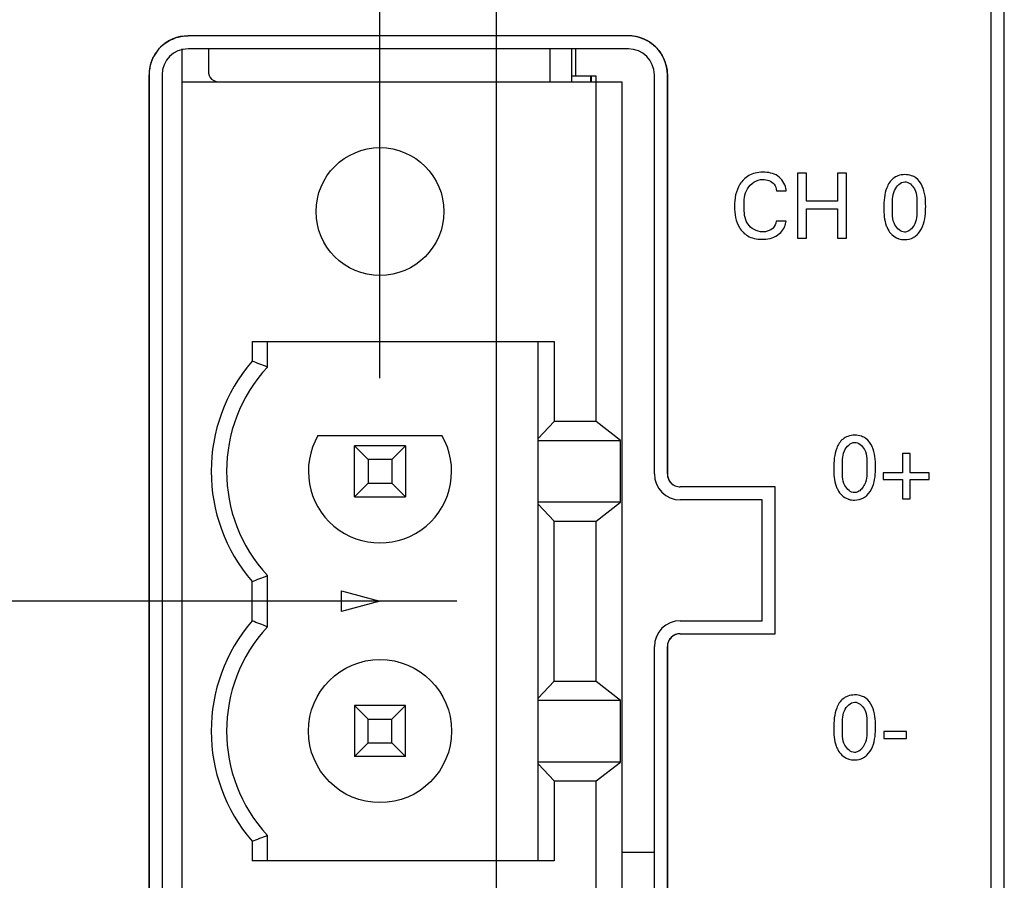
# Model space of a CAD drawing. Header units: inches. Extents: x 0.2 to 16.8, y 0.1 to 10.8.
# Tile 7 of 20: x 4.062 to 4.82, y 6.903 to 7.566. Entities that reach past the tile are written whole.
import ezdxf

# ---------------------------------------------------------------- set-up
doc = ezdxf.new("R2010")
doc.units = ezdxf.units.IN
doc.header["$LTSCALE"] = 0.935
doc.header["$MEASUREMENT"] = 0
doc.layers.get('0').update_dxf_attribs({"linetype": 'CONTINUOUS'})
doc.layers.add('DIMENSIONS', color=7, linetype='CONTINUOUS')
doc.styles.get("Standard").update_dxf_attribs({"font": 'txt', "width": 0.8})
doc.dimstyles.new('DIMSTYLE_2', dxfattribs={"dimtxt": 0.125, "dimasz": 0.18, "dimexe": 0.18, "dimexo": 0.0625, "dimgap": 0.09, "dimtad": 0, "dimtih": 1, "dimtoh": 1, "dimdec": 3, "dimzin": 4, "dimdsep": 46, "dimtxsty": 'STANDARD', "dimblk": '_FILLED', "dimblk1": '_FILLED', "dimblk2": '_FILLED', "dimcen": 0.09, "dimadec": 0, "dimazin": 0, "dimtp": 0.001, "dimtm": 0.001, "dimtfac": 1, "dimtdec": 3, "dimtofl": 0, "dimtmove": 0, "dimatfit": 3, "dimldrblk": '_FILLED', "dimfxl": 1, "dimtolj": 1, "dimtzin": 4, "dimarcsym": 0})

# ---------------------------------------------------------------- blocks, each defined once
blk = doc.blocks.new('*D6')
at = {"layer": 'DIMENSIONS', "color": 2, "linetype": 'CONTINUOUS'}
blk.add_line((4.39855, 7.11804), (3.3444, 7.11804), dxfattribs=at)
at = {"layer": 'DIMENSIONS', "color": 2, "linetype": 'CONTINUOUS', "insert": (3.2819, 7.18054), "char_height": 0.125, "width": 1.425, "attachment_point": 3, "line_spacing_factor": 0.9}
blk.add_mtext('-1.068{\\Ftxt.shx;\\W1.000000;\\H0.125000; }[27.12]', dxfattribs=at)
blk = doc.blocks.new('_FILLED')
at = {"color": 0, "linetype": 'BYBLOCK'}
blk.add_solid([(0, 0), (-1, 0.1736), (-1, -0.1736)], dxfattribs=at)
blk = doc.blocks.new('*D7')
at = {"layer": 'DIMENSIONS', "color": 2, "linetype": 'CONTINUOUS'}
blk.add_line((4.39855, 6.29304), (3.3444, 6.29304), dxfattribs=at)
at = {"layer": 'DIMENSIONS', "color": 2, "linetype": 'CONTINUOUS', "insert": (3.2819, 6.35554), "char_height": 0.125, "width": 1.425, "attachment_point": 3, "line_spacing_factor": 0.9}
blk.add_mtext('-1.893{\\Ftxt.shx;\\W1.000000;\\H0.125000; }[48.08]', dxfattribs=at)
blk = doc.blocks.new('*D10')
at = {"layer": 'DIMENSIONS', "color": 2, "linetype": 'CONTINUOUS'}
blk.add_line((4.0894, 3.36514), (3.3444, 3.36514), dxfattribs=at)
at = {"layer": 'DIMENSIONS', "color": 2, "linetype": 'CONTINUOUS', "insert": (3.2819, 3.42764), "char_height": 0.125, "width": 1.525, "attachment_point": 3, "line_spacing_factor": 0.9}
blk.add_mtext('-4.821{\\Ftxt.shx;\\W1.000000;\\H0.125000; }[122.45]', dxfattribs=at)
blk = doc.blocks.new('*D14')
at = {"layer": 'DIMENSIONS', "color": 2, "linetype": 'CONTINUOUS'}
for p, q in [((4.65398, 8.77423), (4.65398, 8.99535)), ((4.4289, 8.49551), (4.65398, 8.77423)), ((4.4289, 5.92396), (4.4289, 8.49551))]:
    blk.add_line(p, q, dxfattribs=at)
at = {"layer": 'DIMENSIONS', "color": 2, "linetype": 'CONTINUOUS', "insert": (4.59148, 9.05785), "char_height": 0.125, "width": 1.425, "attachment_point": 1, "rotation": 90, "line_spacing_factor": 0.9}
blk.add_mtext('2X .103{\\Ftxt.shx;\\W1.000000;\\H0.125000; }[2.62]', dxfattribs=at)
blk = doc.blocks.new('*D15')
at = {"layer": 'DIMENSIONS', "color": 2, "linetype": 'CONTINUOUS'}
for p, q in [((4.4846, 8.77041), (4.4846, 8.99535)), ((4.33927, 8.579), (4.4846, 8.77041)), ((4.33927, 7.28968), (4.33927, 8.579))]:
    blk.add_line(p, q, dxfattribs=at)
at = {"layer": 'DIMENSIONS', "color": 2, "linetype": 'CONTINUOUS', "insert": (4.4221, 9.05785), "char_height": 0.125, "width": 1.425, "attachment_point": 1, "rotation": 90, "line_spacing_factor": 0.9}
blk.add_mtext('2X .013{\\Ftxt.shx;\\W1.000000;\\H0.125000; }[0.34]', dxfattribs=at)

msp = doc.modelspace()

# ---------------------------------------------------------------- linework, layer by layer
at = {"color": 7, "linetype": 'CONTINUOUS'}
for p, q in [((4.8199, 3.17014), (4.8199, 8.30785)), ((4.80988, 4.20784), (4.80988, 8.27785)), ((4.53049, 7.55335), (4.19149, 7.55335)), ((4.1869, 5.86835), (4.1869, 7.54335)), ((4.53049, 7.54335), (4.19149, 7.54335)), ((4.20737, 7.54335), (4.20737, 7.52454)), ((4.47036, 7.51804), (4.47036, 7.54335)), ((4.4869, 7.51804), (4.4869, 7.54335)), ((4.49005, 7.52257), (4.49005, 7.54335)), ((4.16149, 7.52335), (4.16149, 5.88835)), ((4.17149, 7.52335), (4.17149, 5.88835)), ((4.48697, 7.52257), (4.50555, 7.52257)), ((4.50135, 7.52257), (4.50135, 7.51804)), ((4.50199, 7.51804), (4.50199, 7.52257)), ((4.50555, 7.52257), (4.50555, 7.51804)), ((4.55049, 7.21603), (4.55049, 7.52335)), ((4.56049, 7.21603), (4.56049, 7.52335)), ((4.1869, 7.51804), (4.52549, 7.51804)), ((4.21126, 7.51899), (4.21387, 7.51804)), ((4.5058, 7.25643), (4.5058, 7.51804)), ((4.52549, 7.51804), (4.52549, 6.71804)), ((4.66074, 7.44761), (4.66074, 7.39743)), ((4.66768, 7.44761), (4.66074, 7.44761)), ((4.66768, 7.42607), (4.66768, 7.44761)), ((4.69153, 7.44761), (4.69153, 7.42607)), ((4.69847, 7.44761), (4.69153, 7.44761)), ((4.69847, 7.39743), (4.69847, 7.44761)), ((4.64465, 7.43406), (4.65209, 7.43406)), ((4.69153, 7.42607), (4.66768, 7.42607)), ((4.66768, 7.39743), (4.66768, 7.4201)), ((4.66768, 7.4201), (4.69153, 7.4201)), ((4.69153, 7.4201), (4.69153, 7.39743)), ((4.65195, 7.41064), (4.6443, 7.41064)), ((4.65156, 7.4086), (4.65195, 7.41064)), ((4.66074, 7.39743), (4.66768, 7.39743)), ((4.69153, 7.39743), (4.69847, 7.39743)), ((4.24084, 7.31804), (4.24084, 7.30285)), ((4.24084, 7.31804), (4.47332, 7.31804)), ((4.25265, 7.29834), (4.25265, 7.31804)), ((4.46105, 6.91804), (4.46105, 7.31804)), ((4.47332, 7.31804), (4.47332, 7.25643)), ((4.47332, 7.25643), (4.46105, 7.2434)), ((4.5058, 7.25643), (4.47332, 7.25643)), ((4.52443, 7.24186), (4.5058, 7.25643)), ((4.29153, 7.2456), (4.387, 7.2456)), ((4.46105, 7.24186), (4.52443, 7.24186)), ((4.52443, 7.19422), (4.52443, 7.24186)), ((4.31958, 7.19836), (4.31958, 7.23773)), ((4.31958, 7.23773), (4.33013, 7.22718)), ((4.35895, 7.23773), (4.31958, 7.23773)), ((4.3484, 7.22718), (4.35895, 7.23773)), ((4.35895, 7.23773), (4.35895, 7.19836)), ((4.74149, 7.2318), (4.74149, 7.21698)), ((4.74733, 7.2318), (4.74149, 7.2318)), ((4.74733, 7.21698), (4.74733, 7.2318)), ((4.33013, 7.22718), (4.33013, 7.20891)), ((4.3484, 7.22718), (4.33013, 7.22718)), ((4.3484, 7.22718), (4.3484, 7.20891)), ((4.72668, 7.21698), (4.72668, 7.21163)), ((4.74149, 7.21698), (4.72668, 7.21698)), ((4.76214, 7.21698), (4.74733, 7.21698)), ((4.76214, 7.21163), (4.76214, 7.21698)), ((4.31958, 7.19836), (4.33013, 7.20891)), ((4.33013, 7.20891), (4.3484, 7.20891)), ((4.35895, 7.19836), (4.3484, 7.20891)), ((4.72668, 7.21163), (4.74149, 7.21163)), ((4.74149, 7.21163), (4.74149, 7.19683)), ((4.74733, 7.19683), (4.74733, 7.21163)), ((4.74733, 7.21163), (4.76214, 7.21163)), ((4.64349, 7.20603), (4.57049, 7.20603)), ((4.64349, 7.09303), (4.64349, 7.20603)), ((4.31958, 7.19836), (4.35895, 7.19836)), ((4.52443, 7.19422), (4.46105, 7.19422)), ((4.5058, 7.17966), (4.52443, 7.19422)), ((4.63349, 7.19603), (4.57049, 7.19603)), ((4.63349, 7.10303), (4.63349, 7.19603)), ((4.74149, 7.19683), (4.74733, 7.19683)), ((4.46105, 7.19269), (4.47332, 7.17966)), ((4.47332, 7.05643), (4.47332, 7.17966)), ((4.47332, 7.17966), (4.5058, 7.17966)), ((4.5058, 7.05643), (4.5058, 7.17966)), ((4.24084, 7.10285), (4.24084, 7.13324)), ((4.25265, 7.09834), (4.25265, 7.13774)), ((4.30974, 7.11013), (4.30974, 7.12595)), ((4.30974, 7.12595), (4.33927, 7.11804)), ((4.33927, 7.11804), (4.30974, 7.11013)), ((4.57049, 7.10303), (4.63349, 7.10303)), ((4.57049, 7.09303), (4.64349, 7.09303)), ((4.55049, 6.39103), (4.55049, 7.08303)), ((4.56049, 6.39103), (4.56049, 7.08303)), ((4.47332, 7.05643), (4.46105, 7.0434)), ((4.47332, 7.05643), (4.5058, 7.05643)), ((4.5058, 7.05643), (4.52443, 7.04186)), ((4.31958, 7.03773), (4.31958, 6.99836)), ((4.31958, 7.03773), (4.33013, 7.02718)), ((4.35895, 7.03773), (4.31958, 7.03773)), ((4.3484, 7.02718), (4.35895, 7.03773)), ((4.35895, 6.99836), (4.35895, 7.03773)), ((4.46105, 7.04186), (4.52443, 7.04186)), ((4.52443, 6.99422), (4.52443, 7.04186)), ((4.33013, 7.00891), (4.33013, 7.02718)), ((4.33013, 7.02718), (4.3484, 7.02718)), ((4.3484, 7.00891), (4.3484, 7.02718)), ((4.72704, 7.01772), (4.72704, 7.01243)), ((4.74448, 7.01772), (4.72704, 7.01772)), ((4.72704, 7.01243), (4.74448, 7.01243)), ((4.74448, 7.01243), (4.74448, 7.01772)), ((4.33013, 7.00891), (4.31958, 6.99836)), ((4.33013, 7.00891), (4.3484, 7.00891)), ((4.3484, 7.00891), (4.35895, 6.99836)), ((4.35895, 6.99836), (4.31958, 6.99836)), ((4.52443, 6.99422), (4.46105, 6.99422)), ((4.46105, 6.99269), (4.47332, 6.97966)), ((4.5058, 6.97966), (4.52443, 6.99422)), ((4.47332, 6.97966), (4.47332, 6.91804)), ((4.47332, 6.97966), (4.5058, 6.97966)), ((4.5058, 6.71804), (4.5058, 6.97966)), ((4.25265, 6.91804), (4.25265, 6.93774)), ((4.24084, 6.93324), (4.24084, 6.91804)), ((4.52549, 6.92474), (4.55049, 6.92474)), ((4.47332, 6.91804), (4.24084, 6.91804))]:
    msp.add_line(p, q, dxfattribs=at)
at = {"color": 40, "linetype": 'CONTINUOUS'}
for p, q in [((4.53049, 7.55335), (4.5305, 7.55336)), ((4.16151, 5.88837), (4.16151, 7.52336)), ((4.56051, 7.52336), (4.56051, 7.21604)), ((4.56051, 7.08304), (4.56051, 6.39104))]:
    msp.add_line(p, q, dxfattribs=at)
at = {"color": 7, "linetype": 'CONTINUOUS'}
for centre, radius in [((4.33927, 7.41804), 0.04921), ((4.33927, 7.01804), 0.05512)]:
    msp.add_circle(centre, radius, dxfattribs=at)
for centre, radius, start, end in [((4.19149, 7.52335), 0.03, 90, 180), ((4.53049, 7.52335), 0.03, 0, 90), ((4.19149, 7.52335), 0.02, 90, 180), ((4.53049, 7.52335), 0.02, 0, 90), ((4.21328, 7.52454), 0.00591, 180, 250.01266), ((4.63848, 7.43298), 0.01365, 4.55703, 12.21081), ((4.33927, 7.21804), 0.12992, 139.25095, 220.74905), ((3.99832, 6.64943), 0.69697, 68.59824, 69.63746), ((4.33927, 7.21804), 0.11811, 137.16657, 222.83343), ((4.33927, 7.21804), 0.05512, 150, 30), ((4.57049, 7.21603), 0.02, 180, 270), ((4.57049, 7.21603), 0.01, 180, 270), ((3.99945, 7.7837), 0.69381, 290.36017, 291.40413), ((4.33927, 7.01804), 0.12992, 139.25095, 220.74905), ((3.99832, 6.44943), 0.69697, 68.59824, 69.63746), ((4.57049, 7.08303), 0.02, 90, 180), ((4.33927, 7.01804), 0.11811, 137.16657, 222.83343), ((4.57049, 7.08303), 0.01, 90, 180), ((3.99748, 7.58887), 0.69934, 290.3643, 291.4)]:
    msp.add_arc(centre, radius, start, end, dxfattribs=at)
at = {"color": 40, "linetype": 'CONTINUOUS'}
for centre, radius, start, end in [((4.192, 7.52217), 0.03124, 107.63468, 108.84976), ((4.19194, 7.52236), 0.03104, 104.53259, 107.63706), ((4.53049, 7.52515), 0.02822, 84.35238, 89.97332), ((4.5303, 7.52336), 0.03001, 75.41428, 84.32723), ((4.53007, 7.52239), 0.03101, 72.28747, 75.45284), ((4.53001, 7.5222), 0.03121, 71.32336, 72.29011), ((4.19148, 7.52362), 0.02981, 143.99603, 144.86074), ((4.19155, 7.52316), 0.03005, 165.43217, 174.33561), ((4.19249, 7.52293), 0.03102, 162.64498, 165.4709), ((4.19269, 7.52287), 0.03123, 161.00301, 162.64671), ((4.52934, 7.52286), 0.03121, 17.84991, 18.60502), ((4.52952, 7.52292), 0.03102, 14.55507, 17.85283), ((4.18977, 7.52335), 0.02827, 174.36041, 179.97338), ((4.57094, 7.21621), 0.01045, 197.9778, 201.36026), ((4.57095, 7.21622), 0.01046, 201.35917, 203.53839), ((4.57006, 7.21557), 0.00936, 224.36998, 228.79783), ((4.57008, 7.08346), 0.0094, 131.1658, 134.75417)]:
    msp.add_arc(centre, radius, start, end, dxfattribs=at)
for points in [[(4.17372, 7.5475), (4.17622, 7.54931), (4.179, 7.55074), (4.1819, 7.55173)], [(4.18415, 7.55241), (4.18658, 7.55303), (4.18906, 7.55336), (4.19151, 7.55336)], [(4.54, 7.55176), (4.54286, 7.5508), (4.54559, 7.54942), (4.54806, 7.54766)], [(4.16316, 7.53304), (4.1641, 7.53577), (4.16543, 7.5384), (4.16711, 7.54078)], [(4.55472, 7.54102), (4.55653, 7.53852), (4.55794, 7.53573), (4.55892, 7.53282)], [(4.55955, 7.53072), (4.56018, 7.52829), (4.56051, 7.52581), (4.56051, 7.52336)], [(4.56051, 7.21604), (4.56051, 7.21502), (4.56068, 7.21398), (4.561, 7.21299)], [(4.56136, 7.21204), (4.56184, 7.21093), (4.56252, 7.2099), (4.56337, 7.20903)], [(4.56389, 7.20853), (4.56469, 7.20784), (4.56559, 7.20727), (4.56656, 7.20686)], [(4.56656, 7.20686), (4.56782, 7.20632), (4.56917, 7.20603), (4.57049, 7.20603)], [(4.56346, 7.09014), (4.56256, 7.08925), (4.56185, 7.08817), (4.56135, 7.08701)], [(4.56677, 7.09229), (4.56572, 7.09187), (4.56474, 7.09128), (4.56389, 7.09054)], [(4.57049, 7.09303), (4.56924, 7.09303), (4.56796, 7.09278), (4.56677, 7.09229)], [(4.56135, 7.08701), (4.5608, 7.08574), (4.56051, 7.08438), (4.56051, 7.08304)]]:
    msp.add_open_spline(points, degree=3, dxfattribs=at)
for points, knots in [([(4.16737, 7.54114), (4.16825, 7.54236), (4.17021, 7.54466), (4.1725, 7.54661), (4.17372, 7.5475)], [0, 0, 0, 0, 0.499797, 1, 1, 1, 1]), ([(4.54806, 7.54766), (4.54936, 7.54673), (4.55177, 7.5447), (4.55381, 7.54229), (4.55472, 7.54102)], [0, 0, 0, 0, 0.506605, 1, 1, 1, 1])]:
    msp.add_open_spline(points, degree=3, knots=knots, dxfattribs=at)
at = {"color": 7, "linetype": 'CONTINUOUS'}
for points, knots in [([(4.62801, 7.4476), (4.6263, 7.44718), (4.62166, 7.44542), (4.61381, 7.43738), (4.61213, 7.42785), (4.61213, 7.42197)], [0, 0, 0, 0, 0.161565, 0.452818, 1, 1, 1, 1]), ([(4.65182, 7.43587), (4.65101, 7.43965), (4.64618, 7.44705), (4.63799, 7.44831), (4.6341, 7.44831)], [0, 0, 0, 0, 0.494306, 1, 1, 1, 1]), ([(4.73795, 7.44556), (4.73662, 7.44506), (4.73277, 7.44297), (4.72774, 7.43438), (4.72712, 7.42614), (4.72712, 7.42092)], [0, 0, 0, 0, 0.146185, 0.448981, 1, 1, 1, 1]), ([(4.75937, 7.42203), (4.75937, 7.42732), (4.75873, 7.43553), (4.75327, 7.44346), (4.74972, 7.44523), (4.74853, 7.44564)], [0, 0, 0, 0, 0.576706, 0.866095, 1, 1, 1, 1]), ([(4.61956, 7.42203), (4.61956, 7.42661), (4.61989, 7.43635), (4.62923, 7.44275), (4.6338, 7.44275)], [0, 0, 0, 0, 0.500258, 1, 1, 1, 1]), ([(4.6338, 7.44275), (4.63703, 7.44275), (4.64285, 7.44097), (4.64438, 7.43583), (4.64465, 7.43406)], [0, 0, 0, 0, 0.644155, 1, 1, 1, 1]), ([(4.73379, 7.42127), (4.73379, 7.42566), (4.73317, 7.43352), (4.73988, 7.44094), (4.74331, 7.44094)], [0, 0, 0, 0, 0.560887, 1, 1, 1, 1]), ([(4.74331, 7.44094), (4.74637, 7.44094), (4.75344, 7.43431), (4.75262, 7.42615), (4.75262, 7.42141)], [0, 0, 0, 0, 0.392071, 1, 1, 1, 1]), ([(4.61213, 7.42197), (4.61213, 7.41638), (4.61359, 7.40729), (4.62106, 7.39946), (4.6256, 7.39775), (4.62731, 7.39734)], [0, 0, 0, 0, 0.540162, 0.83243, 1, 1, 1, 1]), ([(4.63375, 7.40237), (4.62941, 7.40237), (4.61997, 7.40776), (4.61956, 7.41748), (4.61956, 7.42203)], [0, 0, 0, 0, 0.487831, 1, 1, 1, 1]), ([(4.72712, 7.42092), (4.72712, 7.41629), (4.72758, 7.41051), (4.7298, 7.40533), (4.73024, 7.40445)], [0, 0, 0, 0, 0.824812, 1, 1, 1, 1]), ([(4.74318, 7.40223), (4.74009, 7.40223), (4.73319, 7.40877), (4.73379, 7.41671), (4.73379, 7.42127)], [0, 0, 0, 0, 0.403365, 1, 1, 1, 1]), ([(4.75262, 7.42141), (4.75262, 7.4171), (4.75298, 7.41137), (4.74943, 7.40594), (4.74841, 7.40486)], [0, 0, 0, 0, 0.758104, 1, 1, 1, 1]), ([(4.7527, 7.40014), (4.75648, 7.40369), (4.75912, 7.41185), (4.75937, 7.41948), (4.75937, 7.42203)], [0, 0, 0, 0, 0.669871, 1, 1, 1, 1]), ([(4.63318, 7.39666), (4.6374, 7.39666), (4.64206, 7.39751), (4.64571, 7.40016), (4.64586, 7.40028)], [0, 0, 0, 0, 0.959239, 1, 1, 1, 1]), ([(4.74995, 7.39816), (4.74999, 7.39818), (4.75099, 7.39872), (4.7519, 7.3994), (4.7527, 7.40014)], [0, 0, 0, 0, 0.036416, 1, 1, 1, 1]), ([(4.73803, 7.39734), (4.73825, 7.39726), (4.73989, 7.39668), (4.74161, 7.39645), (4.74309, 7.39645)], [0, 0, 0, 0, 0.134183, 1, 1, 1, 1]), ([(4.69939, 7.24495), (4.69806, 7.24446), (4.69421, 7.24236), (4.68919, 7.23377), (4.68857, 7.22554), (4.68857, 7.22032)], [0, 0, 0, 0, 0.145991, 0.448752, 1, 1, 1, 1]), ([(4.69524, 7.22067), (4.69524, 7.22506), (4.69462, 7.23292), (4.70133, 7.24034), (4.70477, 7.24034)], [0, 0, 0, 0, 0.560885, 1, 1, 1, 1]), ([(4.70477, 7.24034), (4.70782, 7.24034), (4.71489, 7.2337), (4.71407, 7.22555), (4.71407, 7.22081)], [0, 0, 0, 0, 0.392071, 1, 1, 1, 1]), ([(4.72082, 7.22143), (4.72082, 7.22672), (4.72018, 7.23493), (4.71471, 7.24286), (4.71115, 7.24463), (4.70996, 7.24504)], [0, 0, 0, 0, 0.57632, 0.865708, 1, 1, 1, 1]), ([(4.68857, 7.22032), (4.68857, 7.21569), (4.68903, 7.20991), (4.69125, 7.20473), (4.69169, 7.20385)], [0, 0, 0, 0, 0.824834, 1, 1, 1, 1]), ([(4.70463, 7.20162), (4.70155, 7.20162), (4.69465, 7.20817), (4.69524, 7.21611), (4.69524, 7.22067)], [0, 0, 0, 0, 0.403363, 1, 1, 1, 1]), ([(4.71407, 7.22081), (4.71407, 7.2165), (4.71443, 7.21077), (4.71088, 7.20534), (4.70986, 7.20425)], [0, 0, 0, 0, 0.758104, 1, 1, 1, 1]), ([(4.71415, 7.19954), (4.71793, 7.20309), (4.72057, 7.21125), (4.72082, 7.21888), (4.72082, 7.22143)], [0, 0, 0, 0, 0.669872, 1, 1, 1, 1]), ([(4.69949, 7.19674), (4.6997, 7.19665), (4.70134, 7.19608), (4.70306, 7.19585), (4.70455, 7.19585)], [0, 0, 0, 0, 0.133952, 1, 1, 1, 1]), ([(4.71141, 7.19755), (4.71144, 7.19757), (4.71244, 7.19812), (4.71336, 7.1988), (4.71415, 7.19954)], [0, 0, 0, 0, 0.036136, 1, 1, 1, 1]), ([(4.69939, 7.04492), (4.69806, 7.04443), (4.69421, 7.04233), (4.68919, 7.03374), (4.68857, 7.0255), (4.68857, 7.02029)], [0, 0, 0, 0, 0.145982, 0.448734, 1, 1, 1, 1]), ([(4.72082, 7.0214), (4.72082, 7.02668), (4.72018, 7.0349), (4.71471, 7.04283), (4.71115, 7.0446), (4.70996, 7.045)], [0, 0, 0, 0, 0.576335, 0.865711, 1, 1, 1, 1]), ([(4.69524, 7.02064), (4.69524, 7.02503), (4.69462, 7.03289), (4.70133, 7.04031), (4.70477, 7.04031)], [0, 0, 0, 0, 0.560887, 1, 1, 1, 1]), ([(4.70477, 7.04031), (4.70782, 7.04031), (4.71489, 7.03367), (4.71407, 7.02552), (4.71407, 7.02078)], [0, 0, 0, 0, 0.392071, 1, 1, 1, 1]), ([(4.68857, 7.02029), (4.68857, 7.01565), (4.68903, 7.00987), (4.69125, 7.00469), (4.69169, 7.00381)], [0, 0, 0, 0, 0.824801, 1, 1, 1, 1]), ([(4.70463, 7.00159), (4.70155, 7.00159), (4.69465, 7.00814), (4.69524, 7.01608), (4.69524, 7.02064)], [0, 0, 0, 0, 0.403365, 1, 1, 1, 1]), ([(4.71407, 7.02078), (4.71407, 7.01646), (4.71443, 7.01074), (4.71088, 7.00531), (4.70986, 7.00422)], [0, 0, 0, 0, 0.758104, 1, 1, 1, 1]), ([(4.71415, 6.99951), (4.71793, 7.00305), (4.72057, 7.01121), (4.72082, 7.01885), (4.72082, 7.0214)], [0, 0, 0, 0, 0.669863, 1, 1, 1, 1]), ([(4.69949, 6.9967), (4.6997, 6.99662), (4.70134, 6.99604), (4.70306, 6.99582), (4.70455, 6.99582)], [0, 0, 0, 0, 0.133952, 1, 1, 1, 1]), ([(4.71141, 6.99752), (4.71144, 6.99754), (4.71244, 6.99809), (4.71336, 6.99876), (4.71415, 6.99951)], [0, 0, 0, 0, 0.036521, 1, 1, 1, 1])]:
    msp.add_open_spline(points, degree=3, knots=knots, dxfattribs=at)
for points in [[(4.6341, 7.44831), (4.63208, 7.44831), (4.63, 7.44809), (4.62801, 7.4476)], [(4.74326, 7.4465), (4.74149, 7.4465), (4.73966, 7.44618), (4.73795, 7.44556)], [(4.74853, 7.44564), (4.74684, 7.44622), (4.74502, 7.4465), (4.74326, 7.4465)], [(4.6443, 7.41064), (4.64399, 7.40873), (4.64319, 7.40678), (4.64189, 7.40535)], [(4.64586, 7.40028), (4.64857, 7.40232), (4.65068, 7.40536), (4.65156, 7.4086)], [(4.64189, 7.40535), (4.63987, 7.40328), (4.63664, 7.40237), (4.63375, 7.40237)], [(4.73024, 7.40445), (4.73179, 7.40131), (4.73471, 7.39861), (4.73803, 7.39734)], [(4.74309, 7.39645), (4.74545, 7.39645), (4.74787, 7.39703), (4.74995, 7.39816)], [(4.74581, 7.40287), (4.74498, 7.40246), (4.74409, 7.40223), (4.74318, 7.40223)], [(4.74841, 7.40486), (4.74763, 7.40403), (4.74675, 7.40334), (4.74581, 7.40287)], [(4.62731, 7.39734), (4.62923, 7.39687), (4.63123, 7.39666), (4.63318, 7.39666)], [(4.70468, 7.2459), (4.70292, 7.2459), (4.70109, 7.24558), (4.69939, 7.24495)], [(4.70996, 7.24504), (4.70826, 7.24562), (4.70644, 7.2459), (4.70468, 7.2459)], [(4.69169, 7.20385), (4.69324, 7.20071), (4.69616, 7.19801), (4.69949, 7.19674)], [(4.70726, 7.20227), (4.70643, 7.20186), (4.70555, 7.20162), (4.70463, 7.20162)], [(4.70986, 7.20425), (4.70908, 7.20343), (4.7082, 7.20274), (4.70726, 7.20227)], [(4.70455, 7.19585), (4.7069, 7.19585), (4.70932, 7.19642), (4.71141, 7.19755)], [(4.70468, 7.04587), (4.70292, 7.04587), (4.70109, 7.04555), (4.69939, 7.04492)], [(4.70996, 7.045), (4.70826, 7.04559), (4.70644, 7.04587), (4.70468, 7.04587)], [(4.70986, 7.00422), (4.70908, 7.0034), (4.7082, 7.0027), (4.70726, 7.00224)], [(4.69169, 7.00381), (4.69324, 7.00067), (4.69616, 6.99798), (4.69949, 6.9967)], [(4.70455, 6.99582), (4.7069, 6.99582), (4.70932, 6.99639), (4.71141, 6.99752)], [(4.70726, 7.00224), (4.70643, 7.00183), (4.70555, 7.00159), (4.70463, 7.00159)]]:
    msp.add_open_spline(points, degree=3, dxfattribs=at)

# ---------------------------------------------------------------- dimensions: what is measured, and where the dimension line sits
at = {"layer": 'DIMENSIONS', "color": 2, "linetype": 'CONTINUOUS'}
for feature_location, offset, origin, text, picture, middle in [((4.4289, 5.92396), (0.22507, 3.0714), (4.3259, 5.88235), '2X <>', '*D14', (4.65398, 9.77035)), ((4.3392655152, 7.2896769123), (0.1453329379, 1.7056780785), (4.3259033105, 7.2271769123), '2X <>', '*D15', (4.4845984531, 9.7703549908)), ((4.0894, 3.36514), (-0.745, 0), (4.1519, 8.18585), '-<>', '*D10', (2.2694, 3.36514)), ((4.39855, 7.11804), (-1.05415, 0), (4.46105, 8.18585), '-<>', '*D6', (2.3194, 7.11804)), ((4.39855, 6.29304), (-1.05415, 0), (4.46105, 8.18585), '-<>', '*D7', (2.3194, 6.29304))]:
    dim = msp.add_ordinate_dim(feature_location=feature_location, offset=offset, dtype=0, origin=origin, text=text, dimstyle='DIMSTYLE_2', dxfattribs=at)
    dim.commit()
    dim.dimension.update_dxf_attribs({"geometry": picture, "text_midpoint": middle})

doc.saveas('drawing.dxf')
